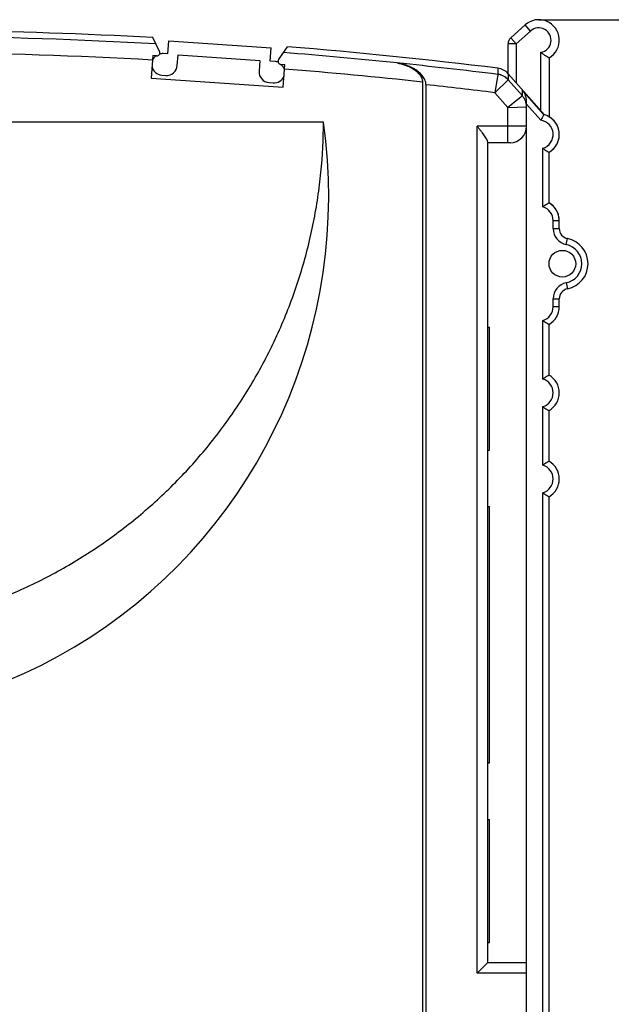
# Model space of a CAD drawing. Header units: millimetres. Extents: x 0 to 420, y 0 to 297.
# Tile 12 of 39: x 99 to 128, y 213 to 261. Entities that reach past the tile are written whole.
import ezdxf

# ---------------------------------------------------------------- set-up
doc = ezdxf.new("R2010")
doc.units = ezdxf.units.MM
doc.header["$LTSCALE"] = 23.1
doc.layers.get('0').update_dxf_attribs({"linetype": 'CONTINUOUS'})
for name, color, linetype in [('T-REX12-TXX_DXF_CONTINUOUS_LINE', 7, 'CONTINUOUS'), ('T-REX12D-TA2-1XX_DXF_DIMENSION', 7, 'CONTINUOUS'), ('T-REX12D-TA2DXF_CONTINUOUS_LINE', 7, 'CONTINUOUS')]:
    doc.layers.add(name, color=color, linetype=linetype)
doc.styles.get("Standard").update_dxf_attribs({"font": 'txt', "width": 0.8})
doc.dimstyles.new('DIMSTYLE_3', dxfattribs={"dimtxt": 2.5, "dimasz": 3.5, "dimexe": 1, "dimexo": 0, "dimtad": 1, "dimdec": 0, "dimdsep": 46, "dimtxsty": 'Standard', "dimblk": '_FILLED', "dimblk1": '_FILLED', "dimblk2": '_FILLED', "dimcen": 0.09, "dimclrt": 5, "dimadec": 0, "dimazin": 0, "dimtp": 0.3, "dimtm": 0.3, "dimtfac": 1, "dimtdec": 0, "dimtofl": 0, "dimtmove": 0, "dimatfit": 3, "dimldrblk": '_FILLED', "dimfxl": 1, "dimtolj": 1, "dimarcsym": 0})

# ---------------------------------------------------------------- blocks, each defined once
blk = doc.blocks.new('_FILLED')
at = {"color": 0, "linetype": 'ByBlock'}
blk.add_solid([(0, 0), (-1, 0.143), (-1, -0.143)], dxfattribs=at)
blk = doc.blocks.new('*D3')
at = {"layer": 'T-REX12D-TA2-1XX_DXF_DIMENSION', "color": 2, "linetype": 'Continuous'}
for p, q in [((124.517, 261.448), (136.892, 261.448)), ((135.892, 261.448), (135.892, 212.198)), ((135.892, 162.948), (135.892, 212.198)), ((105.017, 162.948), (136.892, 162.948))]:
    blk.add_line(p, q, dxfattribs=at)
at = {"layer": 'T-REX12D-TA2-1XX_DXF_DIMENSION', "color": 2, "linetype": 'Continuous', "xscale": 3.5, "yscale": 3.5, "zscale": 3.5}
for p, rotation in [((135.892, 261.448), 90), ((135.892, 162.948), 270)]:
    blk.add_blockref('_FILLED', p, dxfattribs=dict(at, rotation=rotation))
at = {"layer": 'T-REX12D-TA2-1XX_DXF_DIMENSION', "color": 5, "linetype": 'Continuous', "insert": (132.767, 212.198), "char_height": 2.5, "width": 5.89286, "attachment_point": 2, "rotation": 90, "line_spacing_factor": 0.9}
blk.add_mtext('99', dxfattribs=at)

msp = doc.modelspace()

# ---------------------------------------------------------------- linework, layer by layer
at = {"layer": 'T-REX12-TXX_DXF_CONTINUOUS_LINE', "color": 7, "linetype": 'Continuous'}
for p, q in [((123.1508, 260.5677), (123.8508, 261.1938)), ((123.0174, 258.8252), (123.0174, 260.2696)), ((125.0174, 259.5825), (125.0174, 256.7145))]:
    msp.add_line(p, q, dxfattribs=at)
at = {"layer": 'T-REX12-TXX_DXF_CONTINUOUS_LINE', "color": 9, "linetype": 'Continuous'}
for p, q in [((123.4174, 260.2696), (124.1174, 260.8957)), ((124.1174, 260.8957), (123.8508, 261.1938)), ((123.1508, 260.5677), (123.4174, 260.2696)), ((123.4174, 260.2696), (123.0174, 260.2696)), ((123.4174, 260.2696), (123.4174, 258.373)), ((124.6174, 257.0148), (124.6174, 259.8569))]:
    msp.add_line(p, q, dxfattribs=at)
at = {"layer": 'T-REX12-TXX_DXF_CONTINUOUS_LINE', "color": 7, "linetype": 'Continuous'}
for centre, radius, start, end in [((124.5174, 260.4485), 1, 300, 131.81031), ((123.4174, 260.2696), 0.4, 131.81031, 180), ((124.5174, 255.8485), 1, 300, 60), ((124.5174, 251.6485), 1, 2.96096, 60), ((125.6674, 249.5485), 1.25, 77.5969, 78.46303), ((125.6674, 249.5485), 1.25, 281.53697, 360), ((124.5174, 247.4485), 1, 300, 359.99994), ((124.5174, 243.2485), 1, 300, 60), ((124.5174, 239.0485), 1, 56.98419, 60), ((124.5174, 239.0485), 1, 300, 303.01581)]:
    msp.add_arc(centre, radius, start, end, dxfattribs=at)
at = {"layer": 'T-REX12-TXX_DXF_CONTINUOUS_LINE', "color": 9, "linetype": 'Continuous'}
msp.add_arc((124.5174, 260.4485), 0.6, 279.59407, 131.81031, dxfattribs=at)
at = {"layer": 'T-REX12-TXX_DXF_CONTINUOUS_LINE', "color": 7, "linetype": 'Continuous'}
msp.add_open_spline([(125.0174, 259.5825), (125.0051, 259.5896), (124.9599, 259.616), (124.871, 259.6705), (124.7484, 259.7528), (124.6614, 259.8197), (124.6174, 259.8569)], degree=3, knots=[0, 0, 0, 0, 0.0881422, 0.3229927, 0.6443591, 1, 1, 1, 1], dxfattribs=at)
at = {"layer": 'T-REX12D-TA2DXF_CONTINUOUS_LINE', "color": 7, "linetype": 'Continuous'}
for p, q in [((106.0271, 259.9027), (105.6998, 260.5738)), ((106.4293, 259.7762), (106.4747, 260.4246)), ((106.4747, 260.4246), (111.4625, 260.0758)), ((111.4172, 259.4274), (111.4625, 260.0758)), ((111.8331, 259.4967), (112.2588, 260.1277)), ((105.6923, 259.7005), (105.6155, 258.6032)), ((105.8818, 259.6873), (105.6923, 259.7005)), ((106.4293, 259.7762), (106.2049, 259.7919)), ((106.8915, 259.2176), (106.9281, 259.7413)), ((106.9281, 259.7413), (110.9184, 259.4623)), ((110.9184, 259.4623), (110.8818, 258.9385)), ((111.6416, 259.4117), (111.4172, 259.4274)), ((117.6093, 259.3371), (117.6127, 259.3365)), ((112.1365, 259.2499), (111.947, 259.2632)), ((112.0598, 258.1526), (112.1365, 259.2499)), ((105.6155, 258.6032), (112.0598, 258.1526)), ((106.1317, 258.7444), (106.3312, 258.7305)), ((111.3689, 258.3782), (111.5684, 258.3643)), ((118.8442, 258.4069), (118.8442, 187.2295)), ((124.8004, 256.8076), (123.0262, 258.8158)), ((119.0174, 258.2778), (119.0174, 187.3226)), ((123.9174, 199.9485), (123.9174, 257.4652)), ((114.0174, 256.4485), (64.0174, 256.4485)), ((122.0174, 255.5069), (122.0174, 215.4485)), ((123.1174, 255.4485), (122.0174, 255.4485)), ((125.0174, 252.5145), (125.0174, 254.9825)), ((125.5174, 251.2631), (125.5174, 251.6485)), ((125.5174, 247.4485), (125.5174, 247.8338)), ((122.0174, 246.4485), (122.1174, 246.4485)), ((122.1174, 240.4485), (122.1174, 246.4485)), ((125.0174, 244.1145), (125.0174, 246.5825)), ((125.0174, 239.9145), (125.0174, 242.3825)), ((122.0174, 240.4485), (122.1174, 240.4485)), ((125.0174, 169.8314), (125.0174, 238.1825)), ((122.0174, 237.6985), (122.1174, 237.6985)), ((122.1174, 225.1985), (122.1174, 237.6985)), ((122.0174, 225.1985), (122.1174, 225.1985)), ((122.0174, 222.4485), (122.1174, 222.4485)), ((122.1174, 216.4485), (122.1174, 222.4485)), ((122.0174, 216.4485), (122.1174, 216.4485)), ((122.0174, 215.4485), (121.5174, 214.9485)), ((123.9174, 215.4485), (122.0174, 215.4485))]:
    msp.add_line(p, q, dxfattribs=at)
at = {"layer": 'T-REX12D-TA2DXF_CONTINUOUS_LINE', "color": 9, "linetype": 'Continuous'}
for p, q in [((122.5243, 259.0802), (122.5226, 258.7819)), ((122.5225, 258.7814), (122.3707, 257.8887)), ((122.3707, 257.8887), (123.0228, 258.5171)), ((122.5226, 258.7819), (122.5225, 258.7814)), ((123.0228, 258.5171), (123.0248, 258.5192)), ((123.0262, 258.8158), (123.0248, 258.5192)), ((123.7165, 257.7319), (123.0248, 258.5192)), ((123.0074, 257.164), (122.3707, 257.8887)), ((123.7168, 257.7325), (123.7169, 258.0056)), ((124.7667, 256.8168), (123.7169, 258.0056)), ((123.7165, 257.7319), (123.0074, 257.164)), ((123.7168, 257.7325), (123.7165, 257.7319)), ((123.0074, 257.164), (123.9149, 257.2053)), ((123.0074, 255.4485), (123.0074, 257.164)), ((124.6088, 256.5425), (123.9174, 257.3255)), ((121.5174, 214.9485), (121.5174, 256.2485)), ((123.9174, 256.2485), (121.5174, 256.2485)), ((124.7174, 252.3193), (124.7174, 255.1777)), ((125.2174, 251.2631), (125.2174, 251.6485)), ((125.2174, 251.6485), (125.5174, 251.6485)), ((125.2174, 251.2631), (125.5174, 251.2631)), ((125.8574, 250.4793), (125.9174, 250.7732)), ((125.8574, 248.6177), (125.9174, 248.3237)), ((125.2174, 247.4485), (125.2174, 247.8338)), ((125.2174, 247.8338), (125.5174, 247.8338)), ((125.5174, 247.4485), (125.2174, 247.4485)), ((124.7174, 243.9193), (124.7174, 246.7777)), ((124.7174, 239.7193), (124.7174, 242.5777)), ((124.7174, 199.5629), (124.7174, 238.3777)), ((123.9174, 214.9485), (121.5174, 214.9485))]:
    msp.add_line(p, q, dxfattribs=at)
at = {"layer": 'T-REX12D-TA2DXF_CONTINUOUS_LINE', "color": 7, "linetype": 'Continuous'}
msp.add_circle((125.6674, 249.5485), 0.65, dxfattribs=at)
for centre, radius, start, end in [((92.0174, 10.9485), 250, 86.862673, 91.481909), ((105.8923, 259.8369), 0.15, 266, 26), ((106.1683, 259.2681), 0.525, 86, 105.43556), ((92.0174, 10.9485), 250, 82.990881, 85.355945), ((106.1683, 259.2681), 0.525, 126.68211, 160.13422), ((111.605, 258.888), 0.525, 66.56444, 86), ((111.9575, 259.4128), 0.15, 146, 266), ((106.1683, 259.2681), 0.525, 191.86578, 266), ((106.3678, 259.2542), 0.525, 266, 356), ((111.4055, 258.9019), 0.525, 176, 266), ((111.605, 258.888), 0.525, 11.86578, 45.31789), ((122.4266, 258.2862), 0.8, 41.46055, 82.99088), ((111.605, 258.888), 0.525, 266, 340.13422), ((124.5174, 255.8485), 1, 300, 75.55596), ((123.1174, 256.2485), 0.8, 270, 360), ((124.5174, 251.6485), 1, 0, 60), ((126.0174, 251.2631), 0.5, 180, 258.46304), ((125.6674, 249.5485), 1.25, 281.53696, 78.46304), ((126.0174, 247.8338), 0.5, 101.53696, 180), ((124.5174, 247.4485), 1, 300, 360), ((124.5174, 243.2485), 1, 300, 60), ((124.5174, 239.0485), 1, 300, 60)]:
    msp.add_arc(centre, radius, start, end, dxfattribs=at)
at = {"layer": 'T-REX12D-TA2DXF_CONTINUOUS_LINE', "color": 9, "linetype": 'Continuous'}
for centre, radius, start, end in [((92.0174, 10.9485), 249.7035, 86.824742, 97.017107), ((92.0174, 10.9485), 248.9083, 86.854152, 97.017107), ((92.0174, 10.9485), 249.7035, 84.117492, 85.394217), ((92.0174, 10.9485), 249.7033, 82.982912, 84.116688), ((92.0174, 10.9485), 248.9083, 83.812766, 85.367091), ((122.4204, 257.9828), 0.8051, 41.57177, 82.71602), ((122.4263, 257.9861), 0.8016, 41.69055, 83.09688), ((92.0174, 10.9485), 248.7987, 82.992503, 83.769908), ((123.1126, 257.2036), 0.8023, 0.12194, 41.17832), ((123.1253, 257.2056), 0.7922, 0.02611, 41.69401), ((124.5174, 255.8485), 0.7, 286.60155, 82.49784), ((124.5174, 251.6485), 0.7, 0, 73.39845), ((126.0174, 251.2631), 0.8, 180, 258.46304), ((125.6674, 249.5485), 0.95, 281.53696, 78.46304), ((126.0174, 247.8338), 0.8, 101.53696, 180), ((124.5174, 247.4485), 0.7, 286.60155, 360), ((124.5174, 243.2485), 0.7, 286.60155, 73.39845), ((124.5174, 239.0485), 0.7, 286.60155, 73.39845)]:
    msp.add_arc(centre, radius, start, end, dxfattribs=at)
at = {"layer": 'T-REX12D-TA2DXF_CONTINUOUS_LINE', "color": 7, "linetype": 'Continuous'}
msp.add_ellipse((89.0174, 252.8206), major_axis=(0, 25.5195), ratio=0.9896929, start_param=1.428153, end_param=4.8550323, dxfattribs=at)
for points, knots in [([(117.6127, 259.3365), (117.6777, 259.3256), (117.807, 259.2984), (117.9976, 259.2414), (118.1838, 259.1668), (118.3634, 259.0727), (118.5329, 258.9556), (118.6596, 258.8348), (118.7451, 258.7211), (118.7983, 258.6251), (118.835, 258.5195), (118.8442, 258.4445), (118.8442, 258.4069)], [0, 0, 0, 0, 0.1194844, 0.23958, 0.3605488, 0.4827534, 0.6067444, 0.7334042, 0.7982541, 0.8643289, 0.9316953, 1, 1, 1, 1]), ([(119.0174, 258.2778), (119.0174, 258.3207), (119.0069, 258.4062), (118.965, 258.5266), (118.9042, 258.636), (118.8067, 258.7656), (118.6622, 258.9032), (118.4688, 259.0366), (118.264, 259.1437), (118.0517, 259.2286), (117.8343, 259.2934), (117.6868, 259.3242), (117.6127, 259.3365)], [0, 0, 0, 0, 0.0683057, 0.1356711, 0.2017451, 0.2665923, 0.3932503, 0.5172423, 0.6394472, 0.7604168, 0.8805131, 1, 1, 1, 1]), ([(123.9174, 257.4652), (123.9174, 257.5171), (123.9077, 257.6188), (123.8664, 257.7629), (123.803, 257.893), (123.7474, 257.9701), (123.7169, 258.0056)], [0, 0, 0, 0, 0.2649741, 0.5175341, 0.7611539, 1, 1, 1, 1]), ([(64.0174, 256.4485), (64.0174, 255.6308), (64.0778, 254.4031), (64.2781, 252.7793), (64.5578, 251.1672), (65.0554, 249.1808), (65.7455, 247.2527), (66.4086, 245.7569), (67.1444, 244.2955), (68.1973, 242.5389), (69.6611, 240.5656), (71.3114, 238.7451), (73.1321, 237.0951), (75.1059, 235.6315), (77.2136, 234.3684), (79.435, 233.3179), (81.7487, 232.4902), (84.1323, 231.8932), (86.5631, 231.5327), (89.0174, 231.4121), (91.4718, 231.5327), (93.9025, 231.8932), (96.2862, 232.4902), (98.5999, 233.3179), (100.8213, 234.3684), (102.929, 235.6315), (104.9027, 237.0951), (106.7235, 238.7451), (108.3738, 240.5656), (109.8375, 242.5389), (110.8905, 244.2955), (111.6262, 245.7569), (112.2894, 247.2527), (112.9794, 249.1808), (113.477, 251.1672), (113.7568, 252.7793), (113.9571, 254.4031), (114.0174, 255.6308), (114.0174, 256.4485)], [0, 0, 0, 0, 0.0312464, 0.0468744, 0.0625024, 0.0937491, 0.1249961, 0.1406244, 0.1562529, 0.1875006, 0.2187487, 0.2499973, 0.2812463, 0.3124958, 0.3437458, 0.3749961, 0.4062468, 0.4374977, 0.4687488, 0.5, 0.5312512, 0.5625023, 0.5937532, 0.6250039, 0.6562542, 0.6875042, 0.7187537, 0.7500027, 0.7812513, 0.8124994, 0.8437471, 0.8593756, 0.8750039, 0.9062509, 0.9374976, 0.9531256, 0.9687536, 1, 1, 1, 1]), ([(124.7667, 256.8168), (124.7619, 256.8091), (124.707, 256.719), (124.6541, 256.6276), (124.6088, 256.5425)], [0, 0, 0, 0, 0.0860327, 1, 1, 1, 1]), ([(122.0174, 255.5069), (122.0174, 255.5164), (122.0139, 255.5374), (122.0025, 255.5701), (121.9853, 255.6069), (121.9544, 255.6628), (121.9058, 255.7381), (121.8388, 255.8329), (121.7641, 255.933), (121.6843, 256.0365), (121.6016, 256.142), (121.5456, 256.2129), (121.5174, 256.2485)], [0, 0, 0, 0, 0.0316027, 0.0701629, 0.1154037, 0.1665453, 0.2830364, 0.4134807, 0.5532845, 0.699175, 0.8487251, 1, 1, 1, 1]), ([(124.7174, 255.1777), (124.7824, 255.1293), (124.8817, 255.0628), (124.9842, 255.0017), (125.0174, 254.9825)], [0, 0, 0, 0, 0.6784437, 1, 1, 1, 1]), ([(125.0174, 252.5145), (124.9842, 252.4953), (124.8817, 252.4342), (124.7824, 252.3677), (124.7174, 252.3193)], [0, 0, 0, 0, 0.3215563, 1, 1, 1, 1]), ([(124.7174, 246.7777), (124.7824, 246.7293), (124.8817, 246.6628), (124.9842, 246.6017), (125.0174, 246.5825)], [0, 0, 0, 0, 0.6784437, 1, 1, 1, 1]), ([(125.0174, 244.1145), (124.9842, 244.0953), (124.8817, 244.0342), (124.7824, 243.9677), (124.7174, 243.9193)], [0, 0, 0, 0, 0.3215563, 1, 1, 1, 1]), ([(124.7174, 242.5777), (124.7824, 242.5293), (124.8817, 242.4628), (124.9842, 242.4017), (125.0174, 242.3825)], [0, 0, 0, 0, 0.6784437, 1, 1, 1, 1]), ([(125.0174, 239.9145), (124.9842, 239.8953), (124.8817, 239.8342), (124.7824, 239.7677), (124.7174, 239.7193)], [0, 0, 0, 0, 0.3215563, 1, 1, 1, 1]), ([(124.7174, 238.3777), (124.7824, 238.3293), (124.8817, 238.2628), (124.9842, 238.2017), (125.0174, 238.1825)], [0, 0, 0, 0, 0.6784437, 1, 1, 1, 1])]:
    msp.add_open_spline(points, degree=3, knots=knots, dxfattribs=at)
at = {"layer": 'T-REX12D-TA2DXF_CONTINUOUS_LINE', "color": 9, "linetype": 'Continuous'}
msp.add_open_spline([(123.9149, 257.2053), (123.9156, 257.2054), (123.9162, 257.2054), (123.9174, 257.2057), (123.9174, 257.2059)], degree=3, knots=[0, 0, 0, 0, 0.7221995, 1, 1, 1, 1], dxfattribs=at)

# ---------------------------------------------------------------- dimensions: what is measured, and where the dimension line sits
at = {"layer": 'T-REX12D-TA2-1XX_DXF_DIMENSION', "color": 2, "linetype": 'Continuous'}
dim = msp.add_linear_dim(base=(135.8918589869, 261.4484919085), p1=(105.0174297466, 162.9484919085), p2=(124.5174297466, 261.4484919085), angle=90, dimstyle='DIMSTYLE_3', dxfattribs=at)
dim.commit()
dim.dimension.update_dxf_attribs({"geometry": '*D3', "text_midpoint": (135.8918589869, 211.8413520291), "dimtype": 160})

doc.saveas('drawing.dxf')
